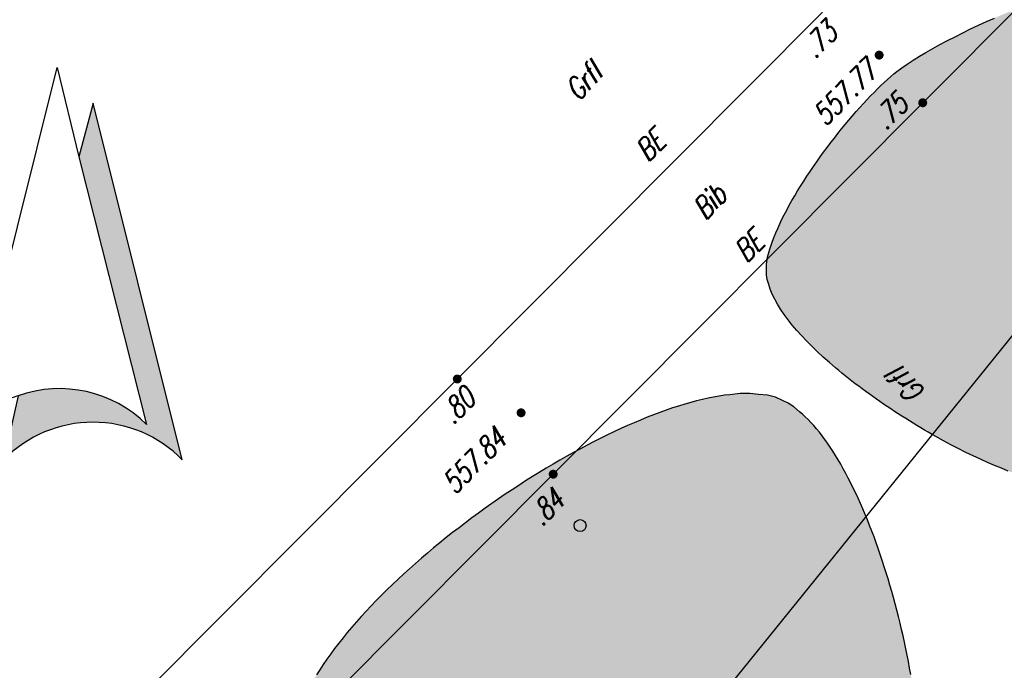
# Model space of a CAD drawing. Header units: metres. Extents: x 2 to 485, y 6 to 594.
# Tile 32 of 176: x 124 to 144, y 236 to 250. Entities that reach past the tile are written whole.
import ezdxf
from ezdxf.enums import TextEntityAlignment as Align

# ---------------------------------------------------------------- set-up
doc = ezdxf.new("R2010")
doc.units = ezdxf.units.M
doc.header["$LTSCALE"] = 0.0125
for name, color, linetype in [('260241_A_bea$0$B07_FLSTGR', 9, 'Continuous'), ('260241_A_bea$0$B23_EINFASS', 5, 'Continuous'), ('260241_A_bea$0$B28_VEINFASS_TXT', 5, 'Continuous'), ('260241_A_bea$0$B31_BEWLIN', 3, 'Continuous'), ('260241_A_bea$0$B53_HAUPTHOEHEN', 4, 'Continuous'), ('260241_A_bea$0$B54_HOEHEN', 253, 'Continuous'), ('260241_A_bea$0$B57_RAHMEN_2', 9, 'Continuous')]:
    doc.layers.add(name, color=color, linetype=linetype)
doc.layers.add('260241_A_bea$0$f_fill_baum', color=86, linetype='Continuous', lineweight=18)
doc.styles.add('260241_A_bea$0$ROMANS', font='ROMANS')

# ---------------------------------------------------------------- blocks, each defined once
blk = doc.blocks.new('260241_A_bea$0$NORDPFEIL')
at = {"linetype": 'Continuous'}
h = blk.add_hatch(color=256, dxfattribs=at)
edge = h.paths.add_edge_path()
edge.add_arc((0.0500006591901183, -0.1724738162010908), 0.1750000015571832, 44.41500064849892, 135.5849993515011)
edge.add_line((-0.0750000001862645, -0.0499999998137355), (-0.0547326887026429, 0.03972867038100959))
edge.add_arc((0.0029334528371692, -0.124331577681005), 0.1738998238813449, 45.4171581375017, 109.36625298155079, ccw=False)
edge.add_line((0.1250006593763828, -0.0004738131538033), (0.0300006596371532, 0.3745261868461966))
edge.add_line((0.0300006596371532, 0.3745261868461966), (0.0500006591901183, 0.4495261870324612))
edge.add_line((0.0500006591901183, 0.4495261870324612), (0.1750013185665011, -0.04999999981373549))
for p, q in [((-0.1249993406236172, -0.0004738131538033), (6.593763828e-07, 0.4995261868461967)), ((6.593763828e-07, 0.4995261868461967), (0.0300006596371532, 0.3745261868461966)), ((0.0500006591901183, 0.4495261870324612), (0.0300006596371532, 0.3745261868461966)), ((0.1750013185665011, -0.0499999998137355), (0.0500006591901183, 0.4495261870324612)), ((0.0300006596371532, 0.3745261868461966), (0.1250006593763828, -0.0004738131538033)), ((-0.0547326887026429, 0.0397286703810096), (-0.0750000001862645, -0.0499999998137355))]:
    blk.add_line(p, q)
for centre, radius, start, end in [((0.0029334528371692, -0.124331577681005), 0.1738998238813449, 45.41715813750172, 109.3662529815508), ((-0.0059993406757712, -0.1284738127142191), 0.175, 106.427, 133.063), ((0.0500006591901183, -0.1724738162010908), 0.1750000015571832, 44.41500064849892, 135.5849993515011)]:
    blk.add_arc(centre, radius, start, end)
blk = doc.blocks.new('260241_A_bea$0$HOEHENPKT_ZENTR')
at = {"const_width": 0.75}
blk.add_lwpolyline([(-0.375, 0, 1), (0.375, 0, 1)], format="xyb", close=True, dxfattribs=at)

msp = doc.modelspace()

# ---------------------------------------------------------------- hatches: boundary and pattern name
at = {"layer": '260241_A_bea$0$f_fill_baum'}
h = msp.add_hatch(color=256, dxfattribs=at)
h.dxf.hatch_style = 1
h.paths.add_polyline_path([(139.3859212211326, 244.733106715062), (139.3834592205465, 244.86252271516), (139.409459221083, 245.0135227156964), (139.4574592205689, 245.1785227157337), (139.4814592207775, 245.2605227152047), (139.5104592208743, 245.3465227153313), (139.5454592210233, 245.4355227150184), (139.5804592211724, 245.5255227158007), (139.6204592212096, 245.6175227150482), (139.6644592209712, 245.7125227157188), (139.7084592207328, 245.807522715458), (139.7574592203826, 245.904522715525), (139.8094592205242, 246.002522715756), (139.8624592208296, 246.1015227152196), (139.9194592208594, 246.202522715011), (139.9794592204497, 246.3035227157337), (140.0394592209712, 246.404522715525), (140.1024592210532, 246.5065227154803), (140.1674592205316, 246.6095227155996), (140.2324592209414, 246.7115227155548), (140.3004592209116, 246.8135227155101), (140.3704592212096, 246.9155227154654), (140.4404592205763, 247.0175227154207), (140.5124592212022, 247.1185227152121), (140.5854592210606, 247.2185227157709), (140.659459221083, 247.3195227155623), (140.7344592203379, 247.4185227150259), (140.8104592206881, 247.5155227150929), (140.8864592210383, 247.61252271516), (140.9624592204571, 247.7085227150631), (141.0394592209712, 247.8015227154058), (141.1154592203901, 247.8935227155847), (141.1914592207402, 247.9835227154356), (141.2674592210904, 248.0695227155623), (141.3444592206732, 248.1565227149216), (141.4204592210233, 248.2405227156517), (141.4954592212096, 248.3205227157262), (141.5704592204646, 248.3995227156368), (141.643459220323, 248.4745227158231), (141.7154592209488, 248.5455227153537), (141.7874592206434, 248.6165227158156), (141.8584592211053, 248.682522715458), (141.9264592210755, 248.7435227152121), (141.9954592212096, 248.8045227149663), (142.061459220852, 248.8605227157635), (142.1262212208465, 248.9107067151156), (142.2254592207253, 248.9885227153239), (142.3414592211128, 249.0695227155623), (142.4684592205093, 249.1515227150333), (142.5954592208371, 249.2325227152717), (142.7344592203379, 249.3155227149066), (142.88145922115, 249.397522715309), (143.0284592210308, 249.4805227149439), (143.1844592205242, 249.5625227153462), (143.3444592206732, 249.6435227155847), (143.5054592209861, 249.7255227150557), (143.6714592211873, 249.8065227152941), (143.838459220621, 249.8845227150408), (144.0054592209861, 249.9615227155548), (144.1734592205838, 250.0365227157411), (144.3394592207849, 250.1075227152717), (144.50645922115, 250.1795227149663), (144.6714592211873, 250.2475227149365), (144.8304592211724, 250.3105227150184), (144.9894592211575, 250.3735227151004), (145.143459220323, 250.4315227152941), (145.2884592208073, 250.4835227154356), (145.4324592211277, 250.5345227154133), (145.5684592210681, 250.5805227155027), (145.6931212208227, 250.619306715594), (145.7864592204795, 250.647522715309), (145.8884592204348, 250.6775227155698), (145.9974592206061, 250.7075227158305), (146.1064592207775, 250.73752271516), (146.2224592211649, 250.7685227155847), (146.3434592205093, 250.7985227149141), (146.4644592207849, 250.8285227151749), (146.5904592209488, 250.8585227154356), (146.721459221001, 250.8885227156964), (146.8524592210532, 250.9175227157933), (146.9874592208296, 250.9455227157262), (147.1264592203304, 250.9725227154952), (147.2654592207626, 251.0005227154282), (147.408459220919, 251.0275227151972), (147.553459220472, 251.0535227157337), (147.6974592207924, 251.0785227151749), (147.8434592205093, 251.1025227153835), (147.991459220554, 251.1255227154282), (148.1394592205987, 251.1485227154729), (148.2894592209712, 251.1695227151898), (148.4384592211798, 251.1895227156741), (148.588459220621, 251.209522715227), (148.7384592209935, 251.2275227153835), (148.8874592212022, 251.2435227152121), (149.0364592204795, 251.2595227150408), (149.1834592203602, 251.2735227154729), (149.3284592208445, 251.2845227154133), (149.4734592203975, 251.2955227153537), (149.616459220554, 251.3035227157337), (149.75645922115, 251.3085227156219), (149.8964592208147, 251.3145227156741), (150.0324592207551, 251.3175227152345), (150.1644592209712, 251.3165227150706), (150.2974592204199, 251.3165227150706), (150.4264592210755, 251.3135227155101), (150.5494592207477, 251.3065227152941), (150.6714592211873, 251.299522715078), (150.7884592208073, 251.2885227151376), (150.8994592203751, 251.2745227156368), (151.0104592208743, 251.2605227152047), (151.1144592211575, 251.2425227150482), (151.2114592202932, 251.2205227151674), (151.4034592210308, 251.1755227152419), (151.5654592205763, 251.1145227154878), (151.6892212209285, 251.0345067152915), (151.7964592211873, 250.9635227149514), (151.8924592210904, 250.8665227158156), (151.9774592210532, 250.7455227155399), (152.0624592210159, 250.6255227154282), (152.1364592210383, 250.4825227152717), (152.2004592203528, 250.3195227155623), (152.2634592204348, 250.155522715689), (152.3164592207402, 249.9715227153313), (152.3594592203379, 249.7715227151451), (152.3804592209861, 249.6705227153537), (152.3984592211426, 249.5655227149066), (152.4144592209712, 249.4565227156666), (152.4304592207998, 249.3485227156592), (152.4444592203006, 249.2365227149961), (152.456459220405, 249.1205227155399), (152.4684592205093, 249.0055227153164), (152.4774592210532, 248.8865227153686), (152.4844592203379, 248.764522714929), (152.491459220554, 248.6425227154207), (152.4954592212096, 248.5175227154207), (152.4974592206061, 248.389522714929), (152.4994592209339, 248.2625227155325), (152.4994592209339, 248.1325227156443), (152.4974592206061, 248.0005227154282), (152.4954592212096, 247.8685227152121), (152.491459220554, 247.7345227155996), (152.4854592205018, 247.5985227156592), (152.4784592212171, 247.4625227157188), (152.4694592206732, 247.3245227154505), (152.4584592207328, 247.1845227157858), (152.4484592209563, 247.0455227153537), (152.436459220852, 246.905522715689), (152.4224592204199, 246.764522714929), (152.4074592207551, 246.6235227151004), (152.3904592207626, 246.4815227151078), (152.3724592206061, 246.3385227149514), (152.3534592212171, 246.1955227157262), (152.3324592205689, 246.0515227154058), (152.3094592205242, 245.9075227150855), (152.2874592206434, 245.764522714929), (152.2634592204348, 245.6205227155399), (152.2374592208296, 245.4775227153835), (152.2104592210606, 245.3335227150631), (152.1814592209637, 245.1905227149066), (152.151459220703, 245.0485227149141), (152.1214592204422, 244.9065227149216), (152.0904592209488, 244.764522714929), (152.0574592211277, 244.6245227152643), (152.0244592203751, 244.4845227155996), (151.9904592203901, 244.3455227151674), (151.9544592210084, 244.2085227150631), (151.9174592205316, 244.0705227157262), (151.8794592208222, 243.9345227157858), (151.8394592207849, 243.8005227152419), (151.8004592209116, 243.6665227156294), (151.7594592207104, 243.5345227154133), (151.7174592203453, 243.405522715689), (151.6744592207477, 243.2755227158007), (151.6304592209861, 243.1485227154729), (151.5844592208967, 243.0245227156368), (151.5384592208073, 242.8995227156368), (151.491459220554, 242.7775227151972), (151.4424592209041, 242.6585227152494), (151.3944592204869, 242.5395227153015), (151.3444592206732, 242.424522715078), (151.2934592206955, 242.3125227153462), (151.2424592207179, 242.2015227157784), (151.1904592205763, 242.0935227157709), (151.1374592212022, 241.9895227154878), (151.0844592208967, 241.8855227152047), (151.0294592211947, 241.7855227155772), (150.9734592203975, 241.6905227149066), (150.9174592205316, 241.5945227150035), (150.8604592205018, 241.5035227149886), (150.8014592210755, 241.4165227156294), (150.7434592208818, 241.3305227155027), (150.6844592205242, 241.2495227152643), (150.6244592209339, 241.1735227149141), (150.5644592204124, 241.0965227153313), (150.5024592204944, 241.0255227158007), (150.4404592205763, 240.959522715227), (150.3784592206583, 240.8945227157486), (150.3154592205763, 240.834522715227), (150.2514592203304, 240.7815227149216), (150.1874592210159, 240.7285227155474), (150.1224592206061, 240.6815227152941), (150.0582212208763, 240.6416067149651), (149.9334592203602, 240.5645227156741), (149.784459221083, 240.4965227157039), (149.6144592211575, 240.4375227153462), (149.4444592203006, 240.377522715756), (149.2544592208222, 240.3265227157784), (149.0504592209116, 240.2835227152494), (148.9484592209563, 240.2625227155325), (148.8434592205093, 240.2435227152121), (148.7354592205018, 240.2265227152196), (148.6264592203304, 240.2085227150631), (148.5154592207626, 240.1925227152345), (148.4024592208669, 240.1785227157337), (148.2894592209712, 240.1655227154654), (148.1744592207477, 240.1535227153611), (148.0574592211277, 240.1435227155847), (147.9414592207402, 240.1345227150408), (147.8234592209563, 240.127522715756), (147.7054592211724, 240.1225227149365), (147.4684592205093, 240.1105227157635), (147.2284592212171, 240.1065227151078), (146.9924592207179, 240.1085227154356), (146.75645922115, 240.1115227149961), (146.5234592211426, 240.1215227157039), (146.3004592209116, 240.1385227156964), (146.0764592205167, 240.154522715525), (145.8624592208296, 240.1775227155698), (145.6624592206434, 240.2065227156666), (145.4624592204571, 240.2345227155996), (145.2774592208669, 240.2695227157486), (145.1142212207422, 240.3104067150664), (144.9934592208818, 240.3395227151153), (144.866459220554, 240.3765227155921), (144.7334592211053, 240.4205227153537), (144.6004592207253, 240.4655227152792), (144.4614592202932, 240.5175227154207), (144.3184592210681, 240.5755227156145), (144.1754592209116, 240.6335227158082), (144.0274592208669, 240.6975227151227), (143.8764592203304, 240.7665227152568), (143.7254592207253, 240.8355227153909), (143.5704592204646, 240.9105227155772), (143.4134592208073, 240.9905227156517), (143.2574592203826, 241.0705227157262), (143.0994592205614, 241.155522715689), (142.9414592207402, 241.244522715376), (142.8614592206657, 241.2885227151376), (142.7814592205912, 241.3335227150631), (142.7024592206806, 241.3795227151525), (142.62345922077, 241.4265227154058), (142.5444592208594, 241.4735227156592), (142.4654592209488, 241.5215227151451), (142.3864592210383, 241.5695227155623), (142.3084592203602, 241.6185227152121), (142.2304592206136, 241.6685227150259), (142.1524592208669, 241.7185227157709), (142.0754592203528, 241.7695227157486), (141.99845922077, 241.8215227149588), (141.9214592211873, 241.8735227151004), (141.8444592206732, 241.9255227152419), (141.768459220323, 241.9785227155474), (141.6924592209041, 242.030522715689), (141.6174592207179, 242.0835227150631), (141.5424592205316, 242.1365227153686), (141.4684592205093, 242.1905227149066), (141.3954592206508, 242.244522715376), (141.3234592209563, 242.299522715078), (141.2504592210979, 242.3535227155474), (141.178459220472, 242.4085227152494), (141.1084592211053, 242.4635227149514), (141.0384592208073, 242.5185227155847), (140.9694592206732, 242.5745227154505), (140.901459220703, 242.6305227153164), (140.8344592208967, 242.6865227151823), (140.7694592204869, 242.7425227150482), (140.7054592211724, 242.799522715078), (140.5774592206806, 242.9115227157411), (140.4554592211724, 243.0245227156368), (140.3414592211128, 243.1375227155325), (140.2274592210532, 243.2505227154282), (140.1204592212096, 243.36252271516), (140.0224592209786, 243.4735227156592), (139.9254592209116, 243.5855227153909), (139.8374592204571, 243.6965227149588), (139.7594592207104, 243.8065227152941), (139.6814592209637, 243.9155227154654), (139.6144592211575, 244.0235227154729), (139.5594592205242, 244.1295227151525), (139.5044592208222, 244.2355227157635), (139.4614592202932, 244.3385227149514), (139.4314592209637, 244.4395227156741), (139.4024592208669, 244.5405227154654), (139.3864592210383, 244.6385227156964)])
h = msp.add_hatch(color=256, dxfattribs=at)
h.dxf.hatch_style = 1
h.paths.add_polyline_path([(129.4181212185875, 234.790006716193), (129.4102012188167, 234.6615987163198), (129.4152012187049, 234.5165987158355), (129.430201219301, 234.3585987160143), (129.4452012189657, 234.2005987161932), (129.4712012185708, 234.0295987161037), (129.5052012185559, 233.8505987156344), (129.539201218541, 233.6715987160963), (129.58220121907, 233.4845987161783), (129.6322012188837, 233.2935987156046), (129.6582012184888, 233.1985987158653), (129.6852012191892, 233.1025987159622), (129.7142012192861, 233.006598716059), (129.7432012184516, 232.9105987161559), (129.7732012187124, 232.8135987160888), (129.804201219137, 232.7165987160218), (129.8352012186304, 232.6195987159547), (129.8682012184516, 232.5235987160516), (129.9022012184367, 232.4275987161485), (129.9362012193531, 232.3325987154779), (129.9712012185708, 232.2385987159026), (130.0072012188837, 232.1455987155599), (130.0432012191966, 232.0525987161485), (130.0802012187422, 231.9605987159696), (130.1182012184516, 231.8705987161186), (130.1552012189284, 231.7805987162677), (130.1932012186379, 231.6925987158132), (130.2312012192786, 231.6075987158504), (130.3082012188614, 231.4375987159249), (130.387201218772, 231.2785987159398), (130.4672012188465, 231.1335987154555), (130.547201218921, 230.9895987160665), (130.6272012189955, 230.8605987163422), (130.7064212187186, 230.7520067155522), (130.7582012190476, 230.6785987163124), (130.8172012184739, 230.6035987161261), (130.8822012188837, 230.5275987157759), (130.9472012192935, 230.4525987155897), (131.019201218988, 230.3755987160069), (131.0962012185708, 230.2975987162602), (131.1732012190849, 230.2195987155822), (131.2562012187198, 230.1405987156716), (131.3432012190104, 230.0605987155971), (131.430201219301, 229.9805987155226), (131.5212012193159, 229.8995987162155), (131.6162012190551, 229.819598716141), (131.7122012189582, 229.7395987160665), (131.8122012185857, 229.659598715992), (131.9152012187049, 229.5805987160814), (132.0182012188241, 229.5015987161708), (132.1242012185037, 229.4225987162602), (132.2332012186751, 229.3445987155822), (132.3422012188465, 229.2665987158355), (132.4532012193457, 229.1895987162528), (132.5662012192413, 229.1145987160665), (132.680201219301, 229.0395987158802), (132.7952012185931, 228.9665987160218), (132.9112012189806, 228.8955987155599), (133.0272012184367, 228.8245987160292), (133.144201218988, 228.7555987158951), (133.262201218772, 228.6885987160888), (133.3792012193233, 228.6215987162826), (133.4962012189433, 228.5565987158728), (133.6132012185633, 228.4945987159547), (133.7302012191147, 228.4325987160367), (133.8462012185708, 228.3735987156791), (133.9612012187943, 228.3185987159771), (134.0772012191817, 228.2635987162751), (134.1912012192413, 228.2125987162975), (134.304201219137, 228.1655987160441), (134.4162012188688, 228.1175987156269), (134.5262012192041, 228.0735987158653), (134.6332012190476, 228.034598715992), (134.7412012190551, 227.9955987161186), (134.8462012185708, 227.9615987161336), (134.9482012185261, 227.9325987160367), (135.0502012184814, 227.9035987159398), (135.1482012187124, 227.8795987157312), (135.242201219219, 227.8605987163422), (135.3362012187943, 227.8405987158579), (135.4252012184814, 227.8265987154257), (135.5092212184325, 227.8190067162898), (135.6272012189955, 227.8075987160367), (135.7532012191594, 227.8065987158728), (135.8862012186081, 227.8145987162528), (136.019201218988, 227.8235987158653), (136.1602012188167, 227.8415987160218), (136.3062012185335, 227.8675987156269), (136.4522012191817, 227.8935987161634), (136.6032012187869, 227.9285987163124), (136.7592012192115, 227.9705987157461), (136.914201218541, 228.0115987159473), (137.07420121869, 228.0605987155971), (137.2372012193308, 228.116598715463), (137.4012012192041, 228.1735987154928), (137.5682012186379, 228.2365987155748), (137.7362012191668, 228.3065987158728), (137.9042012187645, 228.3755987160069), (138.07420121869, 228.4505987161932), (138.2442012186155, 228.5305987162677), (138.3292012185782, 228.5715987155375), (138.4152012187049, 228.6135987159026), (138.5012012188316, 228.6565987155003), (138.5862012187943, 228.6985987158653), (138.6712012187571, 228.7425987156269), (138.7562012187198, 228.7875987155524), (138.8412012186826, 228.8325987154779), (138.9262012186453, 228.8795987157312), (139.0112012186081, 228.9265987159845), (139.0962012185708, 228.9745987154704), (139.1812012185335, 229.0235987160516), (139.2652012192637, 229.0735987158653), (139.3492012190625, 229.1225987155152), (139.4322012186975, 229.1725987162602), (139.5152012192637, 229.2235987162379), (139.5982012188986, 229.2755987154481), (139.680201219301, 229.3285987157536), (139.7612012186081, 229.381598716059), (139.8422012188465, 229.4345987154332), (139.9232012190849, 229.4885987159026), (140.0022012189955, 229.5425987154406), (140.0812012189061, 229.59659871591), (140.1592012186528, 229.651598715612), (140.2362012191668, 229.7065987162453), (140.3142012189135, 229.7625987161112), (140.3902012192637, 229.8185987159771), (140.4652012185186, 229.8755987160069), (140.5402012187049, 229.9315987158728), (140.6132012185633, 229.9885987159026), (140.6852012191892, 230.0455987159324), (140.7572012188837, 230.1025987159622), (140.8272012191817, 230.1605987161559), (140.8962012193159, 230.2185987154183), (140.9662012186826, 230.2775987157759), (141.0342012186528, 230.3365987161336), (141.1002012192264, 230.3955987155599), (141.2312012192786, 230.5125987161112), (141.3552012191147, 230.6295987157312), (141.4712012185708, 230.7475987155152), (141.5872012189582, 230.8655987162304), (141.6952012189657, 230.9835987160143), (141.7932012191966, 231.1005987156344), (141.8912012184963, 231.2175987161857), (141.9792012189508, 231.3345987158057), (142.0562012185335, 231.4495987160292), (142.1322012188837, 231.5635987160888), (142.1982012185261, 231.6765987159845), (142.25292121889, 231.7882067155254), (142.3252012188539, 231.936598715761), (142.3862012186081, 232.1035987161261), (142.4372012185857, 232.2855987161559), (142.4882012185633, 232.4685987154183), (142.5282012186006, 232.6665987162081), (142.5582012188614, 232.8765987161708), (142.5882012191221, 233.0865987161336), (142.6082012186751, 233.3085987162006), (142.6192012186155, 233.5415987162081), (142.6242012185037, 233.6575987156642), (142.6272012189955, 233.7755987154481), (142.6272012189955, 233.8965987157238), (142.6282012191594, 234.0175987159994), (142.6272012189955, 234.1405987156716), (142.6232012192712, 234.2655987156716), (142.6202012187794, 234.3905987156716), (142.6142012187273, 234.5175987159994), (142.6062012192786, 234.6465987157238), (142.5982012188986, 234.7745987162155), (142.5882012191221, 234.9045987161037), (142.5762012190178, 235.0355987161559), (142.5642012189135, 235.1665987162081), (142.5502012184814, 235.2985987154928), (142.5342012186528, 235.4315987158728), (142.5182012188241, 235.5655987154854), (142.5002012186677, 235.7005987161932), (142.4812012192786, 235.8355987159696), (142.4612012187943, 235.9705987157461), (142.4392012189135, 236.1055987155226), (142.4152012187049, 236.2405987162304), (142.3922012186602, 236.3765987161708), (142.367201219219, 236.5125987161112), (142.3402012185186, 236.6485987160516), (142.3132012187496, 236.784598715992), (142.2852012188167, 236.9195987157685), (142.2552012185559, 237.054598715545), (142.2242012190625, 237.1895987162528), (142.1922012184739, 237.3235987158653), (142.1582012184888, 237.4575987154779), (142.1252012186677, 237.5915987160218), (142.0902012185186, 237.7255987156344), (142.054201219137, 237.8575987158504), (142.0172012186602, 237.9895987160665), (141.9792012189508, 238.1205987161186), (141.9392012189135, 238.249598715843), (141.9002012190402, 238.3795987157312), (141.859201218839, 238.507598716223), (141.8172012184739, 238.6345987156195), (141.7762012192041, 238.7615987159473), (141.7332012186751, 238.8865987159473), (141.6892012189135, 239.0095987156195), (141.6452012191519, 239.132598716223), (141.5992012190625, 239.2535987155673), (141.5522012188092, 239.3715987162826), (141.5062012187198, 239.4905987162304), (141.4592012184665, 239.6065987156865), (141.4102012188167, 239.7205987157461), (141.3612012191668, 239.8335987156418), (141.3112012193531, 239.944598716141), (141.2602012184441, 240.0525987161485), (141.2092012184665, 240.159598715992), (141.1572012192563, 240.2645987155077), (141.1042012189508, 240.3655987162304), (141.0512012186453, 240.4665987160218), (140.9982012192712, 240.5645987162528), (140.9442012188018, 240.659598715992), (140.8902012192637, 240.7545987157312), (140.8352012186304, 240.8455987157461), (140.7802012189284, 240.9325987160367), (140.7242012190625, 241.0195987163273), (140.6682012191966, 241.1025987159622), (140.6112012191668, 241.1815987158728), (140.554201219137, 241.2605987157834), (140.4962012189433, 241.3345987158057), (140.4372012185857, 241.4035987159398), (140.3792012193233, 241.4735987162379), (140.3202012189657, 241.5395987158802), (140.2612012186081, 241.5995987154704), (140.2012012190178, 241.659598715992), (140.1412012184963, 241.714598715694), (140.0812012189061, 241.7645987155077), (139.9622012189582, 241.8655987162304), (139.8412012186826, 241.944598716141), (139.720121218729, 242.0007067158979), (139.5732012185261, 242.0665987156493), (139.4052012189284, 242.1085987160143), (139.2192012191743, 242.1275987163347), (139.0342012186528, 242.1465987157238), (138.8312012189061, 242.1435987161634), (138.6132012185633, 242.1205987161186), (138.5042012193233, 242.1085987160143), (138.3912012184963, 242.0915987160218), (138.2742012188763, 242.069598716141), (138.1582012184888, 242.0475987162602), (138.039201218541, 242.0215987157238), (137.9172012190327, 241.9905987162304), (137.7942012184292, 241.9595987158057), (137.6692012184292, 241.9235987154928), (137.5412012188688, 241.8835987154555), (137.4122012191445, 241.8425987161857), (137.2812012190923, 241.7975987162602), (137.1482012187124, 241.7485987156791), (137.0152012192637, 241.6995987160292), (136.8802012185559, 241.6465987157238), (136.7432012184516, 241.589598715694), (136.6072012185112, 241.5335987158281), (136.4692012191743, 241.4735987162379), (136.3302012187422, 241.409598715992), (136.1912012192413, 241.3455987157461), (136.0502012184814, 241.2785987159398), (135.9082012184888, 241.2075987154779), (135.7662012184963, 241.1365987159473), (135.6232012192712, 241.0625987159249), (135.4792012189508, 240.9855987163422), (135.3362012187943, 240.9085987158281), (135.1922012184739, 240.8285987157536), (135.0482012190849, 240.7455987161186), (134.9042012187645, 240.6625987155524), (134.7592012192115, 240.5765987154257), (134.6152012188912, 240.4875987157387), (134.4712012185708, 240.3995987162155), (134.3282012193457, 240.3085987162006), (134.1852012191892, 240.2155987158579), (134.0432012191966, 240.1235987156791), (133.9012012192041, 240.0285987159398), (133.7602012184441, 239.9315987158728), (133.6192012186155, 239.8345987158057), (133.4792012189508, 239.7355987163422), (133.3402012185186, 239.6345987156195), (133.2012012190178, 239.5335987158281), (133.0642012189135, 239.4315987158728), (132.929201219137, 239.3275987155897), (132.7932012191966, 239.2235987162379), (132.6592012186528, 239.1175987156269), (132.5282012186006, 239.0105987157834), (132.3962012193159, 238.9035987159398), (132.2672012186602, 238.7945987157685), (132.1402012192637, 238.6845987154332), (132.0142012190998, 238.5755987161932), (131.8902012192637, 238.4655987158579), (131.769201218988, 238.3555987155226), (131.6482012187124, 238.2445987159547), (131.5302012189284, 238.132598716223), (131.4152012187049, 238.0205987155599), (131.3012012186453, 237.9085987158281), (131.1902012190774, 237.7955987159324), (131.0832012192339, 237.6825987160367), (130.977201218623, 237.5705987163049), (130.8742012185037, 237.4585987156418), (130.7762012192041, 237.34659871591), (130.6772012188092, 237.2345987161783), (130.5832012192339, 237.1225987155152), (130.4932012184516, 237.0105987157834), (130.4032012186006, 236.8975987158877), (130.3172012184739, 236.7855987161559), (130.2362012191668, 236.6735987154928), (130.1552012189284, 236.5625987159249), (130.0792012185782, 236.4515987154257), (130.0092012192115, 236.3415987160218), (129.9392012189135, 236.2325987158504), (129.8752012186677, 236.1235987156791), (129.8172012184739, 236.0155987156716), (129.7582012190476, 235.9075987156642), (129.7052012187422, 235.8005987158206), (129.6582012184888, 235.694598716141), (129.6122012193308, 235.589598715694), (129.5722012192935, 235.4855987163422), (129.5382012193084, 235.3835987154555), (129.5042012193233, 235.2815987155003), (129.477201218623, 235.1805987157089), (129.45720121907, 235.0815987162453), (129.4372012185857, 234.9825987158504), (129.4232012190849, 234.8845987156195)])

# ---------------------------------------------------------------- linework, layer by layer
at = {"color": 252}
msp.add_ellipse((135.47252122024, 239.3713067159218), major_axis=(0.08838834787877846, 0.08838834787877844), ratio=0.999999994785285, start_param=5.497787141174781, end_param=11.78097244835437, dxfattribs=at)
at = {"layer": '260241_A_bea$0$B07_FLSTGR', "color": 30, "linetype": 'Continuous'}
msp.add_line((252.4415212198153, 377.0003067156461), (68.77152121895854, 149.5203067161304), dxfattribs=at)
at = {"layer": '260241_A_bea$0$B23_EINFASS', "color": 252, "linetype": 'Continuous'}
for p, q in [((151.4165212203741, 257.0533067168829), (142.6665212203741, 248.2563067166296)), ((132.8925212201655, 242.4513067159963), (140.562521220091, 250.1563067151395)), ((142.6665212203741, 248.2563067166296), (134.9065212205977, 240.451306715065)), ((125.2115212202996, 234.732306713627), (132.8925212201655, 242.4513067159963)), ((134.9065212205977, 240.451306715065), (126.7315212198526, 232.2413067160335))]:
    msp.add_line(p, q, dxfattribs=at)
at = {"layer": '260241_A_bea$0$B31_BEWLIN', "linetype": 'Continuous'}
for points in [[(144.4614592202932, 240.5175227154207), (144.3184592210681, 240.5755227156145), (144.1754592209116, 240.6335227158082), (144.0274592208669, 240.6975227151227), (143.8764592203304, 240.7665227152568), (143.7254592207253, 240.8355227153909), (143.5704592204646, 240.9105227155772), (143.4134592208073, 240.9905227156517), (143.2574592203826, 241.0705227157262), (143.0994592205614, 241.155522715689), (142.9414592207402, 241.244522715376), (142.8614592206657, 241.2885227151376), (142.7814592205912, 241.3335227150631), (142.7024592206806, 241.3795227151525), (142.62345922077, 241.4265227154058), (142.5444592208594, 241.4735227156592), (142.4654592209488, 241.5215227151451), (142.3864592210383, 241.5695227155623), (142.3084592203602, 241.6185227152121), (142.2304592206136, 241.6685227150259), (142.1524592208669, 241.7185227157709), (142.0754592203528, 241.7695227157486), (141.99845922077, 241.8215227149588), (141.9214592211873, 241.8735227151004), (141.8444592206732, 241.9255227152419), (141.768459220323, 241.9785227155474), (141.6924592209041, 242.030522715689), (141.6174592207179, 242.0835227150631), (141.5424592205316, 242.1365227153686), (141.4684592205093, 242.1905227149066), (141.3954592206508, 242.244522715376), (141.3234592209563, 242.299522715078), (141.2504592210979, 242.3535227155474), (141.178459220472, 242.4085227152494), (141.1084592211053, 242.4635227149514), (141.0384592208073, 242.5185227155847), (140.9694592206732, 242.5745227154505), (140.901459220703, 242.6305227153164), (140.8344592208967, 242.6865227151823), (140.7694592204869, 242.7425227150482), (140.7054592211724, 242.799522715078), (140.5774592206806, 242.9115227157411), (140.4554592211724, 243.0245227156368), (140.3414592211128, 243.1375227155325), (140.2274592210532, 243.2505227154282), (140.1204592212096, 243.36252271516), (140.0224592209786, 243.4735227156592), (139.9254592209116, 243.5855227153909), (139.8374592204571, 243.6965227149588), (139.7594592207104, 243.8065227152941), (139.6814592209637, 243.9155227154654), (139.6144592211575, 244.0235227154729), (139.5594592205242, 244.1295227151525), (139.5044592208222, 244.2355227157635), (139.4614592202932, 244.3385227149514), (139.4314592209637, 244.4395227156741), (139.4024592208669, 244.5405227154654), (139.3864592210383, 244.6385227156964), (139.3859212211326, 244.733106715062), (139.3859212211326, 244.733106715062), (139.3834592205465, 244.86252271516), (139.409459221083, 245.0135227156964), (139.4574592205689, 245.1785227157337), (139.4814592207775, 245.2605227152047), (139.5104592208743, 245.3465227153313), (139.5454592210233, 245.4355227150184), (139.5804592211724, 245.5255227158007), (139.6204592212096, 245.6175227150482), (139.6644592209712, 245.7125227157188), (139.7084592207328, 245.807522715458), (139.7574592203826, 245.904522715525), (139.8094592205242, 246.002522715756), (139.8624592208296, 246.1015227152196), (139.9194592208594, 246.202522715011), (139.9794592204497, 246.3035227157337), (140.0394592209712, 246.404522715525), (140.1024592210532, 246.5065227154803), (140.1674592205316, 246.6095227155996), (140.2324592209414, 246.7115227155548), (140.3004592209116, 246.8135227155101), (140.3704592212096, 246.9155227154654), (140.4404592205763, 247.0175227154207), (140.5124592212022, 247.1185227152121), (140.5854592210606, 247.2185227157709), (140.659459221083, 247.3195227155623), (140.7344592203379, 247.4185227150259), (140.8104592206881, 247.5155227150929), (140.8864592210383, 247.61252271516), (140.9624592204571, 247.7085227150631), (141.0394592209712, 247.8015227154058), (141.1154592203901, 247.8935227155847), (141.1914592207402, 247.9835227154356), (141.2674592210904, 248.0695227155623), (141.3444592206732, 248.1565227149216), (141.4204592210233, 248.2405227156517), (141.4954592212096, 248.3205227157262), (141.5704592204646, 248.3995227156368), (141.643459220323, 248.4745227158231), (141.7154592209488, 248.5455227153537), (141.7874592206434, 248.6165227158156), (141.8584592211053, 248.682522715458), (141.9264592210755, 248.7435227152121), (141.9954592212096, 248.8045227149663), (142.061459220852, 248.8605227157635), (142.1262212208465, 248.9107067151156), (142.2254592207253, 248.9885227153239), (142.3414592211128, 249.0695227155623), (142.4684592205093, 249.1515227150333), (142.5954592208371, 249.2325227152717), (142.7344592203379, 249.3155227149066), (142.88145922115, 249.397522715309), (143.0284592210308, 249.4805227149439), (143.1844592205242, 249.5625227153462), (143.3444592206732, 249.6435227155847), (143.5054592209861, 249.7255227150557), (143.6714592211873, 249.8065227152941), (143.838459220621, 249.8845227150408), (144.0054592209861, 249.9615227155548), (144.1734592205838, 250.0365227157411)], [(142.4152012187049, 236.2405987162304), (142.3922012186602, 236.3765987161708), (142.367201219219, 236.5125987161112), (142.3402012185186, 236.6485987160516), (142.3132012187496, 236.784598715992), (142.2852012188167, 236.9195987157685), (142.2552012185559, 237.054598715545), (142.2242012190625, 237.1895987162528), (142.1922012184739, 237.3235987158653), (142.1582012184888, 237.4575987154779), (142.1252012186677, 237.5915987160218), (142.0902012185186, 237.7255987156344), (142.054201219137, 237.8575987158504), (142.0172012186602, 237.9895987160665), (141.9792012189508, 238.1205987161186), (141.9392012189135, 238.249598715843), (141.9002012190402, 238.3795987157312), (141.859201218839, 238.507598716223), (141.8172012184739, 238.6345987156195), (141.7762012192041, 238.7615987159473), (141.7332012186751, 238.8865987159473), (141.6892012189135, 239.0095987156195), (141.6452012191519, 239.132598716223), (141.5992012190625, 239.2535987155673), (141.5522012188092, 239.3715987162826), (141.5062012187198, 239.4905987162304), (141.4592012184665, 239.6065987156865), (141.4102012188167, 239.7205987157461), (141.3612012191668, 239.8335987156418), (141.3112012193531, 239.944598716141), (141.2602012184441, 240.0525987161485), (141.2092012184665, 240.159598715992), (141.1572012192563, 240.2645987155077), (141.1042012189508, 240.3655987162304), (141.0512012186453, 240.4665987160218), (140.9982012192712, 240.5645987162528), (140.9442012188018, 240.659598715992), (140.8902012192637, 240.7545987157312), (140.8352012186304, 240.8455987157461), (140.7802012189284, 240.9325987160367), (140.7242012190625, 241.0195987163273), (140.6682012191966, 241.1025987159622), (140.6112012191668, 241.1815987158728), (140.554201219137, 241.2605987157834), (140.4962012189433, 241.3345987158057), (140.4372012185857, 241.4035987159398), (140.3792012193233, 241.4735987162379), (140.3202012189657, 241.5395987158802), (140.2612012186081, 241.5995987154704), (140.2012012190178, 241.659598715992), (140.1412012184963, 241.714598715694), (140.0812012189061, 241.7645987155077), (139.9622012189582, 241.8655987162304), (139.8412012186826, 241.944598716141), (139.720121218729, 242.0007067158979), (139.5732012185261, 242.0665987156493), (139.4052012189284, 242.1085987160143), (139.2192012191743, 242.1275987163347), (139.0342012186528, 242.1465987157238), (138.8312012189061, 242.1435987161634), (138.6132012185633, 242.1205987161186), (138.5042012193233, 242.1085987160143), (138.3912012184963, 242.0915987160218), (138.2742012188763, 242.069598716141), (138.1582012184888, 242.0475987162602), (138.039201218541, 242.0215987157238), (137.9172012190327, 241.9905987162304), (137.7942012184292, 241.9595987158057), (137.6692012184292, 241.9235987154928), (137.5412012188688, 241.8835987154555), (137.4122012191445, 241.8425987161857), (137.2812012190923, 241.7975987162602), (137.1482012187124, 241.7485987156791), (137.0152012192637, 241.6995987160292), (136.8802012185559, 241.6465987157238), (136.7432012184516, 241.589598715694), (136.6072012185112, 241.5335987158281), (136.4692012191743, 241.4735987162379), (136.3302012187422, 241.409598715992), (136.1912012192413, 241.3455987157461), (136.0502012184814, 241.2785987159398), (135.9082012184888, 241.2075987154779), (135.7662012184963, 241.1365987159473), (135.6232012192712, 241.0625987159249), (135.4792012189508, 240.9855987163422), (135.3362012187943, 240.9085987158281), (135.1922012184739, 240.8285987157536), (135.0482012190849, 240.7455987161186), (134.9042012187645, 240.6625987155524), (134.7592012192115, 240.5765987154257), (134.6152012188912, 240.4875987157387), (134.4712012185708, 240.3995987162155), (134.3282012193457, 240.3085987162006), (134.1852012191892, 240.2155987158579), (134.0432012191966, 240.1235987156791), (133.9012012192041, 240.0285987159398), (133.7602012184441, 239.9315987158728), (133.6192012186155, 239.8345987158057), (133.4792012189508, 239.7355987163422), (133.3402012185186, 239.6345987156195), (133.2012012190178, 239.5335987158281), (133.0642012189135, 239.4315987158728), (132.929201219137, 239.3275987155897), (132.7932012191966, 239.2235987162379), (132.6592012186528, 239.1175987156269), (132.5282012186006, 239.0105987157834), (132.3962012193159, 238.9035987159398), (132.2672012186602, 238.7945987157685), (132.1402012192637, 238.6845987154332), (132.0142012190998, 238.5755987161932), (131.8902012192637, 238.4655987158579), (131.769201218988, 238.3555987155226), (131.6482012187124, 238.2445987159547), (131.5302012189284, 238.132598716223), (131.4152012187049, 238.0205987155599), (131.3012012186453, 237.9085987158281), (131.1902012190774, 237.7955987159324), (131.0832012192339, 237.6825987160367), (130.977201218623, 237.5705987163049), (130.8742012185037, 237.4585987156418), (130.7762012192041, 237.34659871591), (130.6772012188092, 237.2345987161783), (130.5832012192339, 237.1225987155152), (130.4932012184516, 237.0105987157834), (130.4032012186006, 236.8975987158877), (130.3172012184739, 236.7855987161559), (130.2362012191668, 236.6735987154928), (130.1552012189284, 236.5625987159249), (130.0792012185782, 236.4515987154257), (130.0092012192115, 236.3415987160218), (129.9392012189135, 236.2325987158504)]]:
    msp.add_lwpolyline(points, dxfattribs=at)

# ---------------------------------------------------------------- block references
at = {"layer": '260241_A_bea$0$B54_HOEHEN', "color": 252, "xscale": 0.125, "yscale": 0.125}
msp.add_blockref('260241_A_bea$0$HOEHENPKT_ZENTR', (141.7515212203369, 249.2573067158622), dxfattribs=at)
at = {"layer": '260241_A_bea$0$B54_HOEHEN', "color": 252}
for p, xscale, yscale, rotation in [((142.6665212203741, 248.2563067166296), 0.1249999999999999, 0.1249999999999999, 358.199999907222), ((132.8925212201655, 242.4513067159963), 0.1249999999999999, 0.1249999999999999, 358.199999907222), ((134.2325212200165, 241.7413067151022), 0.125, 0.125, 45.16564699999), ((134.9065212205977, 240.451306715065), 0.1249999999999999, 0.1249999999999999, 358.199999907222)]:
    msp.add_blockref('260241_A_bea$0$HOEHENPKT_ZENTR', p, dxfattribs=dict(at, xscale=xscale, yscale=yscale, rotation=rotation))
at = {"layer": '260241_A_bea$0$B57_RAHMEN_2', "xscale": 15, "yscale": 15}
msp.add_blockref('260241_A_bea$0$NORDPFEIL', (124.4932202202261, 241.5053137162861), dxfattribs=at)

# ---------------------------------------------------------------- texts
at = {"layer": '260241_A_bea$0$B28_VEINFASS_TXT', "color": 252, "style": '260241_A_bea$0$ROMANS', "oblique": 15.000035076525, "width": 0.75}
for s, rotation, p in [('Grfl', 46.55897600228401, (135.7023322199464, 248.5515657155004)), ('BE', 44.863376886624, (137.1022642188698, 247.1976817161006)), ('Bib', 46.44512175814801, (138.348946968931, 246.0205557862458)), ('BE', 44.863376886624, (139.1751039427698, 245.0798381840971)), ('Grfl', 132.501448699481, (142.4878012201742, 242.4676657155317))]:
    msp.add_text(s, height=0.45, rotation=rotation, dxfattribs=at).set_placement(p, align=Align.CENTER)
at = {"layer": '260241_A_bea$0$B53_HAUPTHOEHEN', "color": 252, "style": '260241_A_bea$0$ROMANS', "oblique": 15.000035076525, "width": 0.75}
for s, rotation, p in [('557.77', 45.1800000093, (141.5898422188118, 249.0299607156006)), ('557.84', 45.179999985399, (133.8022082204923, 241.2926317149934))]:
    msp.add_text(s, height=0.45, rotation=rotation, dxfattribs=at).set_placement(p, align=Align.MIDDLE_RIGHT)
at = {"layer": '260241_A_bea$0$B54_HOEHEN', "color": 252, "style": '260241_A_bea$0$ROMANS', "oblique": 15.000035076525, "width": 0.75}
for s, rotation, p in [('.73', 45.180000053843, (140.7538602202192, 249.835421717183)), ('.75', 45.18, (142.2384642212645, 248.3320157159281)), ('.80', 45.179999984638, (133.1535282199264, 242.1458897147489)), ('.84', 45.18, (135.0201079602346, 240.0089416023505))]:
    msp.add_text(s, height=0.45, rotation=rotation, dxfattribs=at).set_placement(p, align=Align.MIDDLE_RIGHT)

doc.saveas('drawing.dxf')
